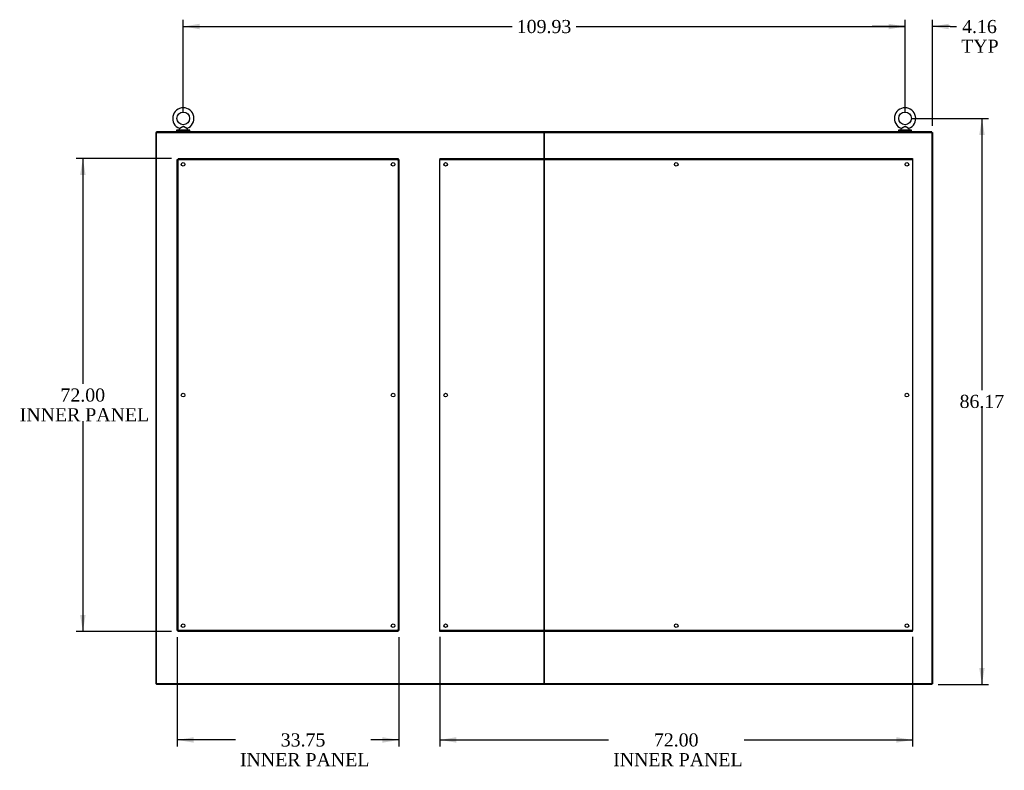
# Model space of a CAD drawing. Header units: inches. Extents: x 2 to 538, y -2 to 358.
# Tile 59 of 117: x 280 to 430, y 129 to 244. Entities that reach past the tile are written whole.
import ezdxf
from ezdxf.enums import TextEntityAlignment as Align
from ezdxf.lldxf.tags import DXFTag

# ---------------------------------------------------------------- set-up
doc = ezdxf.new("R2010")
doc.units = ezdxf.units.IN
doc.header["$MEASUREMENT"] = 0
for name, color, linetype in [('COM49734', 7, 'Continuous'), ('COM49853', 7, 'Continuous'), ('COM70884-3', 7, 'Continuous'), ('COM70885-3', 7, 'Continuous'), ('COM70890-2', 7, 'Continuous'), ('COM70891-2', 7, 'Continuous'), ('COM70897-7', 7, 'Continuous'), ('Default', 7, 'Continuous'), ('SCS87245', 7, 'Continuous'), ('WAF87246', 7, 'Continuous'), ('WAM254785', 7, 'Continuous')]:
    doc.layers.add(name, color=color, linetype=linetype)
doc.styles.add('SEACAD_Times_New_Roman', font='times.ttf')
tags = doc.linetypes.add('HIDDEN2', pattern=[0.1875, 0.125, -0.0625]).pattern_tags.tags
tags[6:7] = [DXFTag(74, 4), DXFTag(75, 0), DXFTag(340, '0'), DXFTag(46, 0.0), DXFTag(50, 0.0), DXFTag(44, 0.0), DXFTag(45, 0.0)]
tags[4:5] = [DXFTag(74, 4), DXFTag(75, 0), DXFTag(340, '0'), DXFTag(46, 0.0), DXFTag(50, 0.0), DXFTag(44, 0.0), DXFTag(45, 0.0)]
doc.dimstyles.new('HAMMOND_(STH_-_540x360)', dxfattribs={"dimtxt": 2, "dimasz": 2.5, "dimexe": 1, "dimexo": 1, "dimgap": 0.5, "dimtad": 0, "dimtih": 1, "dimtoh": 1, "dimzin": 0, "dimdsep": 46, "dimtxsty": 'SEACAD_Times_New_Roman', "dimblk1": '_SE_FILLED', "dimblk2": '_SE_FILLED', "dimsah": 1, "dimcen": 1, "dimadec": 0, "dimazin": 0, "dimtfac": 0.8, "dimtofl": 0, "dimtmove": 1, "dimatfit": 3, "dimfxl": 1, "dimtolj": 1, "dimtzin": 0, "dimarcsym": 0})

# ---------------------------------------------------------------- blocks, each defined once
blk = doc.blocks.new('SE3')
at = {"layer": 'COM49734', "color": 7, "linetype": 'HIDDEN2'}
for p, q in [((303.59, 150.73), (303.59, 222.48)), ((303.59, 222.48), (303.71, 222.48)), ((303.71, 222.6), (337.21, 222.6)), ((303.71, 222.6), (303.71, 222.48)), ((303.71, 150.73), (303.71, 222.48)), ((303.71, 222.48), (337.21, 222.48)), ((303.77, 222.42), (303.71, 222.48)), ((303.71, 222.48), (303.71, 222.48)), ((303.71, 222.48), (303.77, 222.42)), ((303.71, 222.48), (303.71, 222.48)), ((303.77, 222.42), (303.77, 222.42)), ((303.77, 222.42), (303.77, 222.42)), ((337.21, 222.48), (337.15, 222.42)), ((337.15, 222.42), (337.21, 222.48)), ((337.15, 222.42), (337.15, 222.42)), ((337.15, 222.42), (337.15, 222.42)), ((337.21, 222.6), (337.21, 222.48)), ((337.21, 222.48), (337.21, 150.73)), ((337.34, 222.48), (337.21, 222.48)), ((337.21, 222.48), (337.21, 222.48)), ((337.21, 222.48), (337.21, 222.48)), ((337.34, 222.48), (337.34, 150.73)), ((303.59, 150.73), (303.71, 150.73)), ((303.77, 150.79), (303.71, 150.73)), ((303.71, 150.73), (303.77, 150.79)), ((337.21, 150.73), (303.71, 150.73)), ((303.71, 150.6), (303.71, 150.73)), ((303.71, 150.73), (303.71, 150.73)), ((303.71, 150.73), (303.71, 150.73)), ((337.21, 150.6), (303.71, 150.6)), ((303.77, 150.79), (303.77, 150.79)), ((303.77, 150.79), (303.77, 150.79)), ((337.15, 150.79), (337.15, 150.79)), ((337.15, 150.79), (337.15, 150.79)), ((337.21, 150.73), (337.15, 150.79)), ((337.15, 150.79), (337.21, 150.73)), ((337.21, 150.6), (337.21, 150.73)), ((337.34, 150.73), (337.21, 150.73)), ((337.21, 150.73), (337.21, 150.73)), ((337.21, 150.73), (337.21, 150.73))]:
    blk.add_line(p, q, dxfattribs=at)
for centre in [(304.46, 221.73), (336.46, 221.73), (304.46, 186.6), (336.46, 186.6), (304.46, 151.48), (336.46, 151.48)]:
    blk.add_circle(centre, 0.281, dxfattribs=at)
for centre, start, end in [((304.43, 223.74), 238.8388, 243.6607), ((302.45, 221.76), 26.3393, 31.1612), ((338.48, 221.76), 148.8388, 153.6607), ((336.5, 223.74), 296.3393, 301.1612), ((304.43, 149.46), 116.3393, 121.1612), ((302.45, 151.44), 328.8388, 333.6607), ((338.48, 151.44), 206.3393, 211.1612), ((336.5, 149.46), 58.8388, 63.6607)]:
    blk.add_arc(centre, 1.48, start, end, dxfattribs=at)
at = {"layer": 'COM49853', "color": 7, "linetype": 'HIDDEN2'}
for p, q in [((343.59, 222.6), (415.59, 222.6)), ((343.59, 222.6), (343.59, 222.48)), ((343.59, 222.42), (343.59, 222.48)), ((343.59, 222.48), (415.59, 222.48)), ((343.59, 150.79), (343.59, 222.42)), ((415.59, 222.6), (415.59, 222.48)), ((415.59, 222.48), (415.59, 222.42)), ((415.59, 222.42), (415.59, 150.79)), ((343.59, 150.73), (343.59, 150.79)), ((343.59, 150.6), (343.59, 150.73)), ((415.59, 150.73), (343.59, 150.73)), ((415.59, 150.6), (343.59, 150.6)), ((415.59, 150.79), (415.59, 150.73)), ((415.59, 150.6), (415.59, 150.73))]:
    blk.add_line(p, q, dxfattribs=at)
for centre in [(344.46, 221.73), (379.59, 221.73), (414.71, 221.73), (344.46, 186.6), (414.71, 186.6), (344.46, 151.48), (379.59, 151.48), (414.71, 151.48)]:
    blk.add_circle(centre, 0.281, dxfattribs=at)
at = {"layer": 'COM70884-3', "color": 7, "linetype": 'Continuous'}
for p, q in [((418.49, 226.57), (418.59, 226.57)), ((418.59, 226.57), (418.59, 142.64)), ((418.49, 142.64), (418.59, 142.64))]:
    blk.add_line(p, q, dxfattribs=at)
at = {"layer": 'COM70885-3', "color": 7, "linetype": 'Continuous'}
for p, q in [((300.34, 226.57), (300.34, 142.64)), ((300.43, 226.57), (300.34, 226.57)), ((300.43, 142.64), (300.34, 142.64))]:
    blk.add_line(p, q, dxfattribs=at)
at = {"layer": 'COM70890-2', "color": 7, "linetype": 'Continuous'}
for p, q in [((300.43, 142.64), (300.43, 142.54)), ((418.49, 142.54), (300.43, 142.54)), ((359.47, 142.64), (359.46, 142.64)), ((418.49, 142.64), (418.49, 142.54))]:
    blk.add_line(p, q, dxfattribs=at)
at = {"layer": 'COM70891-2', "color": 7, "linetype": 'Continuous'}
for p, q in [((300.43, 226.57), (300.43, 226.67)), ((418.49, 226.67), (300.43, 226.67)), ((359.47, 226.57), (359.46, 226.57)), ((418.49, 226.57), (418.49, 226.67))]:
    blk.add_line(p, q, dxfattribs=at)
at = {"layer": 'COM70897-7', "color": 7, "linetype": 'Continuous'}
for p, q in [((300.43, 226.57), (359.32, 226.57)), ((300.43, 142.64), (300.43, 226.57)), ((359.32, 226.57), (359.46, 226.57)), ((359.46, 142.64), (359.46, 226.57)), ((359.46, 226.57), (359.46, 142.64)), ((359.47, 226.57), (359.61, 226.57)), ((359.61, 226.57), (418.49, 226.57)), ((418.49, 226.57), (418.49, 142.64)), ((359.32, 142.64), (300.43, 142.64)), ((359.46, 142.64), (359.32, 142.64)), ((359.61, 142.64), (359.47, 142.64)), ((418.49, 142.64), (359.61, 142.64))]:
    blk.add_line(p, q, dxfattribs=at)
at = {"layer": 'SCS87245', "color": 7, "linetype": 'Continuous'}
for p, q in [((303.87, 227.1), (303.87, 226.98)), ((303.91, 227.16), (303.89, 227.14)), ((305.11, 227.14), (305.09, 227.16)), ((305.12, 226.98), (305.12, 227.1)), ((413.81, 227.1), (413.81, 226.98)), ((413.84, 227.16), (413.82, 227.14)), ((415.04, 227.14), (415.02, 227.16)), ((415.06, 226.98), (415.06, 227.1))]:
    blk.add_line(p, q, dxfattribs=at)
for centre in [(304.5, 228.72), (414.43, 228.72)]:
    blk.add_circle(centre, 0.962, dxfattribs=at)
for centre, radius, start, end in [((304.5, 228.72), 1.62, 90, 248.2032), ((304.5, 228.72), 1.62, 291.8256, 90), ((414.43, 228.72), 1.62, 90, 248.2032), ((414.43, 228.72), 1.62, 291.8256, 90), ((303.93, 227.1), 0.06, 140.3214, 180), ((303.93, 226.98), 0.06, 180, 270), ((305.06, 226.98), 0.06, 270, 0), ((305.06, 227.1), 0.06, 0, 39.6786), ((413.87, 227.1), 0.06, 140.3214, 180), ((413.87, 226.98), 0.06, 180, 270), ((415, 226.98), 0.06, 270, 0), ((415, 227.1), 0.06, 0, 39.6786)]:
    blk.add_arc(centre, radius, start, end, dxfattribs=at)
for points, knots in [([(303.89, 227.21), (303.89, 227.21), (303.89, 227.21), (303.89, 227.21), (303.9, 227.21), (303.93, 227.23), (303.95, 227.24), (304.01, 227.27), (304.07, 227.3), (304.18, 227.37), (304.25, 227.4), (304.34, 227.45), (304.37, 227.46), (304.44, 227.48), (304.47, 227.49), (304.54, 227.49), (304.58, 227.48), (304.64, 227.45), (304.67, 227.44), (304.77, 227.39), (304.83, 227.36), (304.94, 227.29), (305, 227.26), (305.08, 227.22), (305.1, 227.21), (305.1, 227.21)], [0.4349225, 0.4349225, 0.4349225, 0.4349225, 0.4375, 0.4375, 0.46875, 0.46875, 0.5, 0.5, 0.5625, 0.5625, 0.625, 0.625, 0.65625, 0.65625, 0.6875, 0.6875, 0.71875, 0.71875, 0.75, 0.75, 0.8125, 0.8125, 0.875, 0.875, 0.9333964, 0.9333964, 0.9333964, 0.9333964]), ([(305.09, 227.16), (305.09, 227.16), (305.07, 227.17), (305.01, 227.21), (304.99, 227.22), (304.94, 227.25), (304.92, 227.26), (304.83, 227.32), (304.77, 227.35), (304.68, 227.41), (304.65, 227.43), (304.59, 227.46), (304.55, 227.47), (304.48, 227.48), (304.45, 227.47), (304.38, 227.45), (304.35, 227.43), (304.26, 227.38), (304.2, 227.34), (304.08, 227.27), (304.03, 227.23), (303.94, 227.18), (303.91, 227.17), (303.9, 227.16), (303.9, 227.16), (303.9, 227.16)], [0.0686303, 0.0686303, 0.0686303, 0.0686303, 0.125, 0.125, 0.15625, 0.15625, 0.1875, 0.1875, 0.25, 0.25, 0.28125, 0.28125, 0.3125, 0.3125, 0.34375, 0.34375, 0.375, 0.375, 0.4375, 0.4375, 0.5, 0.5, 0.5625, 0.5625, 0.569027, 0.569027, 0.569027, 0.569027]), ([(413.83, 227.21), (413.83, 227.21), (413.83, 227.21), (413.83, 227.21), (413.84, 227.21), (413.86, 227.23), (413.88, 227.24), (413.95, 227.27), (414, 227.3), (414.12, 227.37), (414.18, 227.4), (414.27, 227.45), (414.31, 227.46), (414.37, 227.48), (414.41, 227.49), (414.48, 227.49), (414.51, 227.48), (414.58, 227.45), (414.61, 227.44), (414.7, 227.39), (414.76, 227.36), (414.88, 227.29), (414.93, 227.26), (415.01, 227.22), (415.03, 227.21), (415.03, 227.21)], [0.4349225, 0.4349225, 0.4349225, 0.4349225, 0.4375, 0.4375, 0.46875, 0.46875, 0.5, 0.5, 0.5625, 0.5625, 0.625, 0.625, 0.65625, 0.65625, 0.6875, 0.6875, 0.71875, 0.71875, 0.75, 0.75, 0.8125, 0.8125, 0.875, 0.875, 0.9333964, 0.9333964, 0.9333964, 0.9333964]), ([(415.01, 227.17), (415.02, 227.17), (415.02, 227.16), (415.03, 227.16), (415.01, 227.17), (414.95, 227.21), (414.93, 227.22), (414.88, 227.25), (414.85, 227.26), (414.77, 227.32), (414.71, 227.35), (414.62, 227.41), (414.58, 227.43), (414.52, 227.46), (414.49, 227.47), (414.42, 227.48), (414.38, 227.47), (414.32, 227.45), (414.28, 227.43), (414.19, 227.38), (414.13, 227.34), (414.02, 227.27), (413.96, 227.23), (413.87, 227.18), (413.84, 227.17), (413.84, 227.16), (413.84, 227.16), (413.84, 227.16)], [0.0406328, 0.0406328, 0.0406328, 0.0406328, 0.0625, 0.0625, 0.125, 0.125, 0.15625, 0.15625, 0.1875, 0.1875, 0.25, 0.25, 0.28125, 0.28125, 0.3125, 0.3125, 0.34375, 0.34375, 0.375, 0.375, 0.4375, 0.4375, 0.5, 0.5, 0.5625, 0.5625, 0.569027, 0.569027, 0.569027, 0.569027])]:
    blk.add_open_spline(points, degree=3, knots=knots, dxfattribs=at)
at = {"layer": 'WAF87246', "color": 7, "linetype": 'Continuous'}
for p, q in [((305.51, 226.92), (303.48, 226.92)), ((303.48, 226.92), (303.48, 226.79)), ((305.51, 226.79), (303.48, 226.79)), ((305.51, 226.79), (305.51, 226.92)), ((415.44, 226.92), (413.42, 226.92)), ((413.42, 226.92), (413.42, 226.79)), ((415.44, 226.79), (413.42, 226.79)), ((415.44, 226.79), (415.44, 226.92))]:
    blk.add_line(p, q, dxfattribs=at)
at = {"layer": 'WAM254785', "color": 7, "linetype": 'Continuous'}
for p, q in [((303.75, 226.79), (303.75, 226.67)), ((305.25, 226.67), (305.25, 226.79)), ((413.68, 226.79), (413.68, 226.67)), ((415.18, 226.67), (415.18, 226.79))]:
    blk.add_line(p, q, dxfattribs=at)
blk = doc.blocks.new('DMBLK5239')
at = {"layer": 'Default', "linetype": 'Continuous'}
for points in [[(411.93, 243.14), (411.93, 242.3), (414.43, 242.72)], [(421.09, 243.14), (418.59, 242.72), (421.09, 242.3)]]:
    blk.add_hatch(color=7, dxfattribs=at).paths.add_polyline_path(points)
at = {"layer": 'Default', "color": 7, "linetype": 'Continuous'}
for p, q in [((414.43, 230.68), (414.43, 243.72)), ((418.59, 227.57), (418.59, 243.72)), ((414.43, 242.72), (409.43, 242.72)), ((421.28, 242.72), (418.59, 242.72)), ((421.28, 242.72), (422.28, 242.72))]:
    blk.add_line(p, q, dxfattribs=at)
at = {"layer": 'Default', "color": 7, "linetype": 'Continuous', "style": 'SEACAD_Times_New_Roman'}
for s, p in [('4.16', (423.13, 243.72)), ('TYP', (422.98, 240.72))]:
    blk.add_text(s, height=2, dxfattribs=at).set_placement(p, align=Align.TOP_LEFT)
blk = doc.blocks.new('_SE_FILLED')
at = {"color": 0}
blk.add_line((0, 0), (-1, 0), dxfattribs=at)
blk.add_solid([(0, 0), (-1, -0.1665), (-1, 0.1665), (0, 0)], dxfattribs=at)
blk = doc.blocks.new('DMBLK5241')
at = {"layer": 'Default', "linetype": 'Continuous'}
for points in [[(426.56, 226.22), (426.15, 228.72), (425.73, 226.22)], [(426.56, 145.04), (425.73, 145.04), (426.15, 142.54)]]:
    blk.add_hatch(color=7, dxfattribs=at).paths.add_polyline_path(points)
at = {"layer": 'Default', "color": 7, "linetype": 'Continuous'}
for p, q in [((415.43, 228.72), (427.15, 228.72)), ((426.15, 228.72), (426.15, 187.33)), ((426.15, 184.63), (426.15, 142.54)), ((419.49, 142.54), (427.15, 142.54))]:
    blk.add_line(p, q, dxfattribs=at)
at = {"layer": 'Default', "color": 7, "linetype": 'Continuous', "style": 'SEACAD_Times_New_Roman'}
blk.add_text('86.17', height=2, dxfattribs=at).set_placement((422.74, 186.63), align=Align.TOP_LEFT)
blk = doc.blocks.new('DMBLK5242')
at = {"layer": 'Default', "linetype": 'Continuous'}
for points in [[(288.78, 220.1), (289.62, 220.1), (289.2, 222.6)], [(288.78, 153.1), (289.2, 150.6), (289.62, 153.1)]]:
    blk.add_hatch(color=7, dxfattribs=at).paths.add_polyline_path(points)
at = {"layer": 'Default', "color": 7, "linetype": 'Continuous'}
for p, q in [((302.71, 222.6), (288.2, 222.6)), ((289.2, 222.6), (289.2, 188.3)), ((289.2, 182.6), (289.2, 150.6)), ((302.71, 150.6), (288.2, 150.6))]:
    blk.add_line(p, q, dxfattribs=at)
at = {"layer": 'Default', "color": 7, "linetype": 'Continuous', "style": 'SEACAD_Times_New_Roman'}
for s, p in [('72.00', (285.79, 187.6)), ('INNER PANEL', (279.58, 184.6))]:
    blk.add_text(s, height=2, dxfattribs=at).set_placement(p, align=Align.TOP_LEFT)
blk = doc.blocks.new('DMBLK5243')
at = {"layer": 'Default', "linetype": 'Continuous'}
for points in [[(346.09, 133.66), (346.09, 134.5), (343.59, 134.08)], [(413.09, 133.66), (415.59, 134.08), (413.09, 134.5)]]:
    blk.add_hatch(color=7, dxfattribs=at).paths.add_polyline_path(points)
at = {"layer": 'Default', "color": 7, "linetype": 'Continuous'}
for p, q in [((343.59, 149.79), (343.59, 133.08)), ((415.59, 149.79), (415.59, 133.08)), ((343.59, 134.08), (369.27, 134.08)), ((389.91, 134.08), (415.59, 134.08))]:
    blk.add_line(p, q, dxfattribs=at)
at = {"layer": 'Default', "color": 7, "linetype": 'Continuous', "style": 'SEACAD_Times_New_Roman'}
for s, p in [('72.00', (376.18, 135.08)), ('INNER PANEL', (369.97, 132.08))]:
    blk.add_text(s, height=2, dxfattribs=at).set_placement(p, align=Align.TOP_LEFT)
blk = doc.blocks.new('DMBLK5259')
at = {"layer": 'Default', "linetype": 'Continuous'}
for points in [[(306.09, 133.66), (306.09, 134.5), (303.59, 134.08)], [(334.84, 133.66), (337.34, 134.08), (334.84, 134.5)]]:
    blk.add_hatch(color=7, dxfattribs=at).paths.add_polyline_path(points)
at = {"layer": 'Default', "color": 7, "linetype": 'Continuous'}
for p, q in [((303.59, 149.73), (303.59, 133.08)), ((337.34, 149.73), (337.34, 133.08)), ((312.43, 134.08), (303.59, 134.08)), ((337.34, 134.08), (333.07, 134.08))]:
    blk.add_line(p, q, dxfattribs=at)
at = {"layer": 'Default', "color": 7, "linetype": 'Continuous', "style": 'SEACAD_Times_New_Roman'}
for s, p in [('33.75', (319.34, 135.08)), ('INNER PANEL', (313.13, 132.08))]:
    blk.add_text(s, height=2, dxfattribs=at).set_placement(p, align=Align.TOP_LEFT)
blk = doc.blocks.new('DMBLK5260')
at = {"layer": 'Default', "linetype": 'Continuous'}
for points in [[(307, 243.14), (304.5, 242.72), (307, 242.3)], [(411.93, 243.14), (411.93, 242.3), (414.43, 242.72)]]:
    blk.add_hatch(color=7, dxfattribs=at).paths.add_polyline_path(points)
at = {"layer": 'Default', "color": 7, "linetype": 'Continuous'}
for p, q in [((304.5, 229.72), (304.5, 243.72)), ((414.43, 229.72), (414.43, 243.72)), ((304.5, 242.72), (354.59, 242.72)), ((364.33, 242.72), (414.43, 242.72))]:
    blk.add_line(p, q, dxfattribs=at)
at = {"layer": 'Default', "color": 7, "linetype": 'Continuous', "style": 'SEACAD_Times_New_Roman'}
blk.add_text('109.93', height=2, dxfattribs=at).set_placement((355.29, 243.72), align=Align.TOP_LEFT)

msp = doc.modelspace()

# ---------------------------------------------------------------- block references
at = {"layer": 'Default'}
msp.add_blockref('SE3', (0, 0), dxfattribs=at)

# ---------------------------------------------------------------- dimensions: what is measured, and where the dimension line sits
at = {"layer": 'Default', "color": 7, "linetype": 'Continuous'}
for base, p1, p2, angle, text, picture, middle, dimtype in [((304.496, 242.721), (304.496, 228.716), (414.43, 228.716), 0, '\\A1;<>', 'DMBLK5260', (359.463, 242.721), 161), ((426.1477, 142.5414), (414.4304, 228.7163), (418.4934, 142.5414), 90, '\\A1;<>', 'DMBLK5241', (426.1477, 185.6288), 160), ((289.2, 222.601), (303.713, 222.601), (303.713, 150.601), 270, '\\A1;<>\\PINNER PANEL', 'DMBLK5242', (289.2, 186.601), 161), ((343.588, 134.08), (343.588, 150.786), (415.588, 150.786), 0, '\\A1;<>\\PINNER PANEL', 'DMBLK5243', (379.588, 134.08), 161)]:
    dim = msp.add_linear_dim(base=base, p1=p1, p2=p2, angle=angle, text=text, dimstyle='HAMMOND_(STH_-_540x360)', override={"dimtmove": 0}, dxfattribs=at)
    dim.commit()
    dim.dimension.update_dxf_attribs({"geometry": picture, "text_midpoint": middle, "dimtype": dimtype})
dim = msp.add_linear_dim(base=(414.43, 242.721), p1=(418.588, 226.571), p2=(414.43, 229.678), text='\\A1;<>\\PTYP', dimstyle='HAMMOND_(STH_-_540x360)', dxfattribs=at)
dim.commit()
dim.dimension.update_dxf_attribs({"geometry": 'DMBLK5239', "text_midpoint": (422.283, 242.721), "dimtype": 160})
dim = msp.add_linear_dim(base=(303.588, 134.08), p1=(337.338, 150.727), p2=(303.588, 150.727), text='\\A1;<>\\PINNER PANEL', dimstyle='HAMMOND_(STH_-_540x360)', override={"dimtmove": 0}, dxfattribs=at)
dim.commit()
dim.dimension.update_dxf_attribs({"geometry": 'DMBLK5259', "text_midpoint": (322.754, 134.08), "dimtype": 160})

doc.saveas('drawing.dxf')
